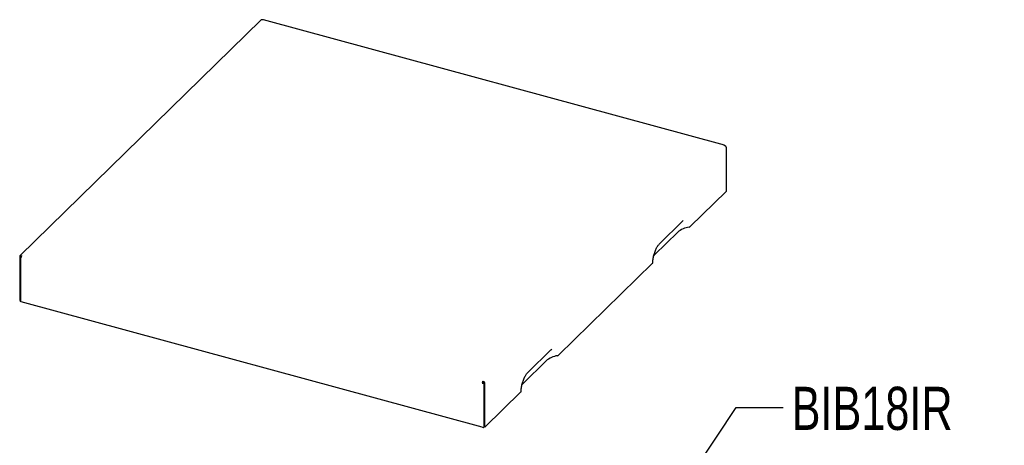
# Model space of a CAD drawing. Header units: inches. Extents: x 35 to 165, y 14 to 115.
# Tile 41 of 41: x 125 to 156, y 90 to 104. Entities that reach past the tile are written whole.
import ezdxf

# ---------------------------------------------------------------- set-up
doc = ezdxf.new("R2010")
doc.units = ezdxf.units.IN
doc.header["$LTSCALE"] = 12
doc.header["$MEASUREMENT"] = 0
doc.layers.add('FORMAT', color=7, linetype='Continuous')
doc.styles.add('SLDTEXTSTYLE0', font='TXT', dxfattribs={"width": 0.75})
doc.dimstyles.new('SLDDIMSTYLE2', dxfattribs={"dimtxt": 0.18, "dimasz": 1.56, "dimexe": 0, "dimexo": 0.0625, "dimgap": 0, "dimtad": 0, "dimtih": 1, "dimtoh": 1, "dimdec": 0, "dimrnd": 1e-09, "dimzin": 0, "dimdsep": 46, "dimlunit": 5, "dimtxsty": 'Standard', "dimsah": 1, "dimcen": 0.09, "dimadec": 0, "dimazin": 0, "dimtfac": 1.56, "dimtdec": 0, "dimtofl": 0, "dimtmove": 0, "dimatfit": 3, "dimfxl": 1, "dimfrac": 2, "dimtolj": 1, "dimtzin": 0, "dimarcsym": 0})

msp = doc.modelspace()

# ---------------------------------------------------------------- linework, layer by layer
at = {"color": 7, "linetype": 'Continuous', "lineweight": 25}
for p, q in [((132.2967, 103.5565), (124.5962, 96.0406)), ((132.3536, 103.5554), (132.3271, 103.5627)), ((147.0767, 99.5618), (132.365, 103.5601)), ((147.0918, 99.5499), (147.0653, 99.5571)), ((147.1303, 99.5022), (147.1303, 98.093)), ((147.1303, 98.093), (145.9793, 96.9696)), ((145.0012, 96.4223), (145.7371, 97.1405)), ((145.735, 97.1387), (145.7611, 97.1612)), ((145.5823, 96.7891), (144.8464, 96.0708)), ((124.5881, 96.0199), (124.5881, 94.6107)), ((124.6097, 96.0023), (124.6097, 94.5931)), ((124.6134, 96.0131), (124.6134, 96.0113)), ((124.6249, 96.0227), (124.6147, 96.0127)), ((124.6266, 96.0468), (124.6532, 96.0396)), ((124.6266, 96.0223), (124.6403, 96.0186)), ((144.781, 95.8001), (141.7791, 92.8701)), ((124.5881, 94.6107), (124.6097, 94.6049)), ((139.3445, 90.575), (124.6329, 94.5733)), ((140.801, 92.3227), (141.5369, 93.041)), ((141.5348, 93.0391), (141.5609, 93.0616)), ((141.382, 92.6895), (140.6461, 91.9712)), ((139.3578, 91.9971), (139.3445, 91.9841)), ((139.3648, 92.0168), (139.3648, 92.0412)), ((139.3648, 92.0412), (139.3913, 92.034)), ((139.3648, 92.0168), (139.3913, 92.0096)), ((139.3781, 92.0004), (139.3884, 92.0104)), ((139.4033, 91.9935), (139.4045, 91.9947)), ((139.4046, 90.584), (139.4046, 91.9931)), ((139.4298, 90.5771), (139.4298, 91.9863)), ((140.5807, 91.7005), (139.4298, 90.5771)), ((139.4046, 90.5856), (139.4033, 90.5843)), ((139.4298, 90.5771), (139.4046, 90.584))]:
    msp.add_line(p, q, dxfattribs=at)
at = {"color": 7, "linetype": 'Continuous', "lineweight": 25, "flags": 128}
for points in [[(147.0653, 99.5571), (147.0692, 99.5603), (147.073, 99.5619), (147.0765, 99.5619), (147.0796, 99.5602), (147.0821, 99.557), (147.084, 99.5524), (147.0841, 99.552)], [(124.6147, 96.0127), (124.6115, 96.0087), (124.6098, 96.0043), (124.6099, 95.9999), (124.6116, 95.9956), (124.6149, 95.9916), (124.6197, 95.988), (124.6257, 95.9849), (124.6329, 95.9824)], [(144.8092, 96.0278), (144.8198, 96.0417), (144.8464, 96.0708)], [(124.6329, 94.5733), (124.6257, 94.5757), (124.6197, 94.5788), (124.6149, 94.5824), (124.6116, 94.5865), (124.6099, 94.5908), (124.6097, 94.5931)], [(140.609, 91.9283), (140.6195, 91.9422), (140.6461, 91.9712)]]:
    msp.add_lwpolyline(points, dxfattribs=at)
at = {"color": 7, "linetype": 'Continuous', "lineweight": 25}
for centre, radius, start, end in [((132.3173, 103.5331), 0.0311, 71.58175, 131.32851), ((132.3631, 103.5486), 0.0117, 80.64075, 144.05673), ((147.0775, 99.4991), 0.0528, 3.39091, 74.33446), ((146.0555, 96.2338), 0.7296, 98.47656, 130.43956), ((145.9388, 97.0172), 0.0625, 278.47732, 310.44), ((124.6164, 96.0204), 0.0283, 68.86145, 180.9231), ((124.6231, 96.0132), 0.00975, 68.87177, 180.91278), ((124.7218, 95.983), 0.089, 140.51254, 180.34384), ((144.7679, 95.8151), 0.0199, 311.06431, 357.53653), ((141.8553, 92.1342), 0.7296, 98.47656, 130.43957), ((141.7385, 92.9176), 0.0625, 278.47728, 310.43988), ((139.4334, 91.9847), 0.089, 140.51254, 180.34384), ((139.3644, 92.0481), 0.067, 252.696, 305.39895), ((139.3885, 91.9973), 0.0307, 140.51558, 180.34219), ((139.3647, 92.0192), 0.0231, 252.69268, 305.40227), ((139.3771, 91.9832), 0.0528, 3.39091, 74.33446), ((139.3864, 91.9921), 0.0182, 3.39841, 74.32697), ((140.5676, 91.7155), 0.02, 311.06591, 357.53457), ((139.3644, 90.639), 0.067, 252.696, 305.39895)]:
    msp.add_arc(centre, radius, start, end, dxfattribs=at)
for points, knots in [([(144.7878, 95.8142), (144.7879, 95.8238), (144.7883, 95.8515), (144.7919, 95.9005), (144.8, 95.9614), (144.8122, 96.0241), (144.8281, 96.0871), (144.8474, 96.1491), (144.8697, 96.2085), (144.8944, 96.2641), (144.9208, 96.3146), (144.9483, 96.3586), (144.9756, 96.3955), (144.9928, 96.4135), (145.0012, 96.4223)], [0, 0, 0, 0, 0.0458191, 0.1325973, 0.219947, 0.3077759, 0.3958757, 0.4840703, 0.5721598, 0.6599564, 0.7472608, 0.8338331, 0.919379, 1, 1, 1, 1]), ([(140.5876, 91.7147), (140.5877, 91.7242), (140.588, 91.7519), (140.5916, 91.801), (140.5998, 91.8618), (140.6119, 91.9245), (140.6278, 91.9876), (140.6471, 92.0495), (140.6694, 92.1089), (140.6941, 92.1645), (140.7206, 92.215), (140.748, 92.259), (140.7753, 92.2959), (140.7926, 92.3139), (140.801, 92.3227)], [0, 0, 0, 0, 0.0458192, 0.1325973, 0.219947, 0.307776, 0.3958757, 0.4840703, 0.57216, 0.6599564, 0.7472608, 0.8338331, 0.919379, 1, 1, 1, 1])]:
    msp.add_open_spline(points, degree=3, knots=knots, dxfattribs=at)

# ---------------------------------------------------------------- texts
at = {"layer": 'FORMAT', "insert": (149.217, 91.8651), "char_height": 1.375, "attachment_point": 1, "style": 'SLDTEXTSTYLE0'}
msp.add_mtext('BIB18IR', dxfattribs=at)

# ---------------------------------------------------------------- leaders
at = {"layer": 'FORMAT'}
msp.add_leader([(144.2164, 86.3657), (147.4502, 91.2035), (148.9502, 91.2035)], dimstyle='SLDDIMSTYLE2', dxfattribs=at)

doc.saveas('drawing.dxf')
